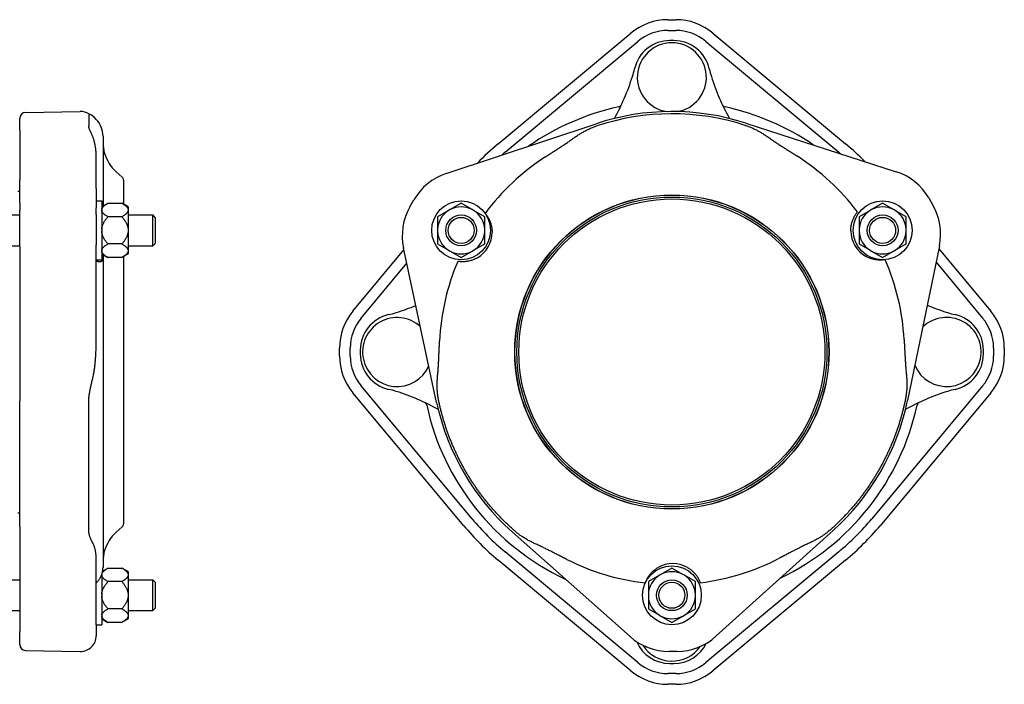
# Model space of a CAD drawing. Header units: millimetres. Extents: x 188 to 4379, y -12 to 990.
# Tile 4 of 5: x 902 to 1404, y 237 to 576. Entities that reach past the tile are written whole.
import ezdxf

# ---------------------------------------------------------------- set-up
doc = ezdxf.new("R2010")
doc.units = ezdxf.units.MM
doc.layers.add('DETAIL', color=2, linetype='Continuous')

msp = doc.modelspace()

# ---------------------------------------------------------------- linework, layer by layer
at = {"layer": 'DETAIL'}
for p, q in [((1232.23, 576.02), (1236.23, 576.02)), ((1145.7, 512.69), (1213.38, 569.19)), ((1232.23, 570.52), (1236.23, 570.52)), ((1255.08, 569.19), (1322.77, 512.69)), ((1149.22, 508.47), (1216.91, 564.96)), ((1235.23, 565.39), (1233.23, 565.39)), ((1251.55, 564.96), (1319.24, 508.47)), ((904.84, 528.72), (932.75, 529.21)), ((937.08, 528.02), (937.08, 521.85)), ((901.89, 519.67), (901.89, 525.73)), ((940.83, 525.18), (939.76, 526.26)), ((1119.23, 497.63), (1195.63, 522.98)), ((1271.91, 523.28), (1348.52, 498.53)), ((901.89, 519.67), (901.89, 494.32)), ((944.35, 516.7), (944.35, 481.02)), ((940.89, 490.04), (940.89, 505.88)), ((954.18, 495.71), (951.03, 498.51)), ((901.89, 482.41), (901.89, 494.32)), ((954.85, 494.22), (954.85, 481.97)), ((900.89, 488.62), (901.89, 488.62)), ((940.89, 490.04), (940.89, 480.18)), ((901.89, 482.41), (901.89, 478.95)), ((940.89, 483.62), (943.67, 483.62)), ((943.67, 483.62), (943.67, 453.62)), ((943.67, 480.62), (946.87, 482.47)), ((946.87, 482.47), (953.97, 482.47)), ((957.17, 480.62), (953.97, 482.47)), ((1100.76, 480.68), (1102.75, 484.15)), ((1126.84, 482.47), (1121.23, 479.23)), ((1132.46, 479.23), (1126.84, 482.47)), ((1341.62, 482.47), (1336, 479.23)), ((1347.24, 479.23), (1341.62, 482.47)), ((1365.1, 485.18), (1367.11, 481.73)), ((901.89, 460.37), (901.89, 478.95)), ((940.89, 476.71), (940.89, 480.18)), ((940.89, 476.71), (940.89, 461.31)), ((957.17, 480.62), (957.17, 479.23)), ((957.17, 479.23), (957.17, 478.79)), ((957.17, 478.79), (957.17, 469.06)), ((1120.47, 478.79), (1114.85, 475.55)), ((1121.23, 479.23), (1120.47, 478.79)), ((1133.22, 478.79), (1132.46, 479.23)), ((1138.84, 475.55), (1133.22, 478.79)), ((1335.24, 478.79), (1329.62, 475.55)), ((1336, 479.23), (1335.24, 478.79)), ((1348, 478.79), (1347.24, 479.23)), ((1353.61, 475.55), (1348, 478.79)), ((890.89, 476.47), (901.89, 476.47)), ((953.97, 475.55), (946.87, 475.55)), ((957.17, 476.47), (969.67, 476.47)), ((969.67, 460.77), (969.67, 476.47)), ((970.89, 475.25), (969.67, 476.47)), ((970.89, 475.25), (970.89, 461.99)), ((1114.85, 475.55), (1114.85, 469.06)), ((1138.84, 469.06), (1138.84, 475.55)), ((1329.62, 475.55), (1329.62, 469.06)), ((1353.61, 469.06), (1353.61, 475.55)), ((957.17, 469.06), (957.17, 468.18)), ((957.17, 468.18), (957.17, 458.45)), ((1114.85, 469.06), (1114.85, 468.18)), ((1114.85, 468.18), (1114.85, 461.7)), ((1138.84, 468.18), (1138.84, 469.06)), ((1138.84, 461.7), (1138.84, 468.18)), ((1329.62, 469.06), (1329.62, 468.18)), ((1329.62, 468.18), (1329.62, 461.7)), ((1353.61, 468.18), (1353.61, 469.06)), ((1353.61, 461.7), (1353.61, 468.18)), ((953.97, 461.7), (946.87, 461.7)), ((970.89, 461.99), (969.67, 460.77)), ((1114.85, 461.7), (1120.47, 458.45)), ((1133.22, 458.45), (1138.84, 461.7)), ((1329.62, 461.7), (1335.24, 458.45)), ((1348, 458.45), (1353.61, 461.7)), ((890.89, 460.77), (901.89, 460.77)), ((901.89, 460.37), (901.89, 381.66)), ((940.89, 412.13), (940.89, 461.31)), ((943.67, 456.62), (946.87, 454.77)), ((957.17, 456.62), (953.97, 454.77)), ((957.17, 460.77), (969.67, 460.77)), ((957.17, 458.45), (957.17, 458.01)), ((957.17, 458.01), (957.17, 456.62)), ((1071.67, 427.47), (1097.7, 458.66)), ((1114.36, 380.93), (1097.49, 459.64)), ((1120.47, 458.45), (1121.23, 458.01)), ((1121.23, 458.01), (1126.84, 454.77)), ((1126.84, 454.77), (1132.46, 458.01)), ((1132.46, 458.01), (1133.22, 458.45)), ((1335.24, 458.45), (1336, 458.01)), ((1336, 458.01), (1341.62, 454.77)), ((1341.62, 454.77), (1347.24, 458.01)), ((1347.24, 458.01), (1348, 458.45)), ((1370.55, 460.72), (1354.3, 381.87)), ((1370.25, 459.27), (1396.8, 427.47)), ((940.89, 453.62), (943.67, 453.62)), ((944.35, 456.23), (944.35, 454.7)), ((944.35, 454.7), (944.35, 296.77)), ((953.97, 454.77), (946.87, 454.77)), ((954.85, 455.28), (954.85, 319.03)), ((1075.89, 423.94), (1099.16, 451.83)), ((1368.83, 452.39), (1392.57, 423.94)), ((1064.83, 404.62), (1064.83, 408.62)), ((1070.33, 404.62), (1070.33, 408.62)), ((1075.47, 407.62), (1075.47, 405.62)), ((1393, 405.62), (1393, 407.62)), ((1398.13, 408.62), (1398.13, 404.62)), ((1403.63, 408.62), (1403.63, 404.62)), ((1132.39, 321.61), (1075.89, 389.3)), ((1392.57, 389.3), (1336.08, 321.61)), ((901.89, 317.62), (901.89, 381.66)), ((1128.16, 318.09), (1071.67, 385.77)), ((1396.8, 385.77), (1340.3, 318.09)), ((900.89, 324.62), (901.89, 324.62)), ((901.89, 317.62), (901.89, 264.13)), ((954.18, 317.53), (951.03, 314.73)), ((1212.92, 261.52), (1152.77, 315.01)), ((1316.42, 315.66), (1256.69, 261.69)), ((1216.91, 248.28), (1149.22, 304.78)), ((1319.24, 304.78), (1251.55, 248.28)), ((940.89, 267.5), (940.89, 300.92)), ((944.17, 294.91), (946.87, 296.47)), ((946.87, 296.47), (953.97, 296.47)), ((957.17, 294.62), (953.97, 296.47)), ((1213.38, 244.06), (1145.7, 300.55)), ((1234.23, 296.47), (1228.61, 293.23)), ((1239.85, 293.23), (1234.23, 296.47)), ((1322.77, 300.55), (1255.08, 244.06)), ((943.67, 293.13), (943.67, 267.62)), ((957.17, 294.62), (957.17, 293.23)), ((957.17, 293.23), (957.17, 292.79)), ((957.17, 292.79), (957.17, 283.06)), ((1227.85, 292.79), (1222.24, 289.55)), ((1228.61, 293.23), (1227.85, 292.79)), ((1240.61, 292.79), (1239.85, 293.23)), ((1246.23, 289.55), (1240.61, 292.79)), ((890.89, 290.47), (901.89, 290.47)), ((953.97, 289.55), (946.87, 289.55)), ((957.17, 290.47), (969.67, 290.47)), ((969.67, 274.77), (969.67, 290.47)), ((970.89, 289.25), (969.67, 290.47)), ((970.89, 289.25), (970.89, 275.99)), ((1222.24, 289.55), (1222.24, 283.06)), ((1246.23, 283.06), (1246.23, 289.55)), ((957.17, 283.06), (957.17, 282.18)), ((957.17, 282.18), (957.17, 272.45)), ((1222.24, 283.06), (1222.24, 282.18)), ((1222.24, 282.18), (1222.24, 275.7)), ((1246.23, 282.18), (1246.23, 283.06)), ((1246.23, 275.7), (1246.23, 282.18)), ((970.89, 275.99), (969.67, 274.77)), ((890.89, 274.77), (901.89, 274.77)), ((953.97, 275.7), (946.87, 275.7)), ((957.17, 274.77), (969.67, 274.77)), ((957.17, 272.45), (957.17, 272.01)), ((957.17, 272.01), (957.17, 270.62)), ((1222.24, 275.7), (1227.85, 272.45)), ((1227.85, 272.45), (1228.61, 272.01)), ((1228.61, 272.01), (1234.23, 268.77)), ((1234.23, 268.77), (1239.85, 272.01)), ((1239.85, 272.01), (1240.61, 272.45)), ((1240.61, 272.45), (1246.23, 275.7)), ((940.89, 267.62), (943.67, 267.62)), ((940.89, 267.5), (940.89, 261.99)), ((943.67, 270.62), (946.87, 268.77)), ((953.97, 268.77), (946.87, 268.77)), ((957.17, 270.62), (953.97, 268.77)), ((901.89, 257.48), (901.89, 264.13)), ((904.84, 254.48), (932.75, 253.99)), ((1236.83, 254.01), (1232.83, 253.99)), ((1233.23, 247.86), (1235.23, 247.86)), ((1236.23, 242.72), (1232.23, 242.72)), ((1236.23, 237.22), (1232.23, 237.22))]:
    msp.add_line(p, q, dxfattribs=at)
at = {"layer": 'DETAIL', "flags": 128}
for points in [[(939.76, 514.56), (939.65, 514.9), (939.54, 515.22), (939.43, 515.54), (939.32, 515.85), (939.21, 516.15), (939.09, 516.44), (938.98, 516.72), (938.86, 517), (938.74, 517.27), (938.63, 517.54), (938.52, 517.79), (938.4, 518.04), (938.29, 518.29), (938.18, 518.53), (938.08, 518.76), (937.97, 518.99), (937.87, 519.22), (937.77, 519.44), (937.68, 519.65), (937.59, 519.86), (937.51, 520.07), (937.43, 520.27), (937.36, 520.47), (937.3, 520.66), (937.24, 520.84), (937.2, 521.02), (937.16, 521.2), (937.13, 521.37), (937.1, 521.53), (937.09, 521.69), (937.08, 521.85)], [(1182.64, 514.56), (1183.1, 514.9), (1183.55, 515.22), (1184, 515.54), (1184.43, 515.85), (1184.86, 516.15), (1185.29, 516.44), (1185.71, 516.72), (1186.13, 517), (1186.54, 517.27), (1186.95, 517.54), (1187.36, 517.79), (1187.77, 518.04), (1188.18, 518.29), (1188.59, 518.53), (1189, 518.76), (1189.41, 518.99), (1189.83, 519.22), (1190.25, 519.44), (1190.67, 519.65), (1191.1, 519.86), (1191.53, 520.07), (1191.96, 520.27), (1192.4, 520.47), (1192.84, 520.66), (1193.28, 520.84), (1193.73, 521.02), (1194.18, 521.2), (1194.63, 521.37), (1195.09, 521.53), (1195.55, 521.69), (1196.01, 521.85)], [(1271.55, 522.15), (1272, 522), (1272.44, 521.85), (1272.89, 521.69), (1273.34, 521.52), (1273.78, 521.36), (1274.21, 521.19), (1274.65, 521.01), (1275.08, 520.83), (1275.51, 520.64), (1275.93, 520.45), (1276.35, 520.25), (1276.78, 520.05), (1277.2, 519.85), (1277.61, 519.63), (1278.03, 519.42), (1278.45, 519.19), (1278.86, 518.96), (1279.28, 518.72), (1279.7, 518.48), (1280.13, 518.22), (1280.56, 517.96), (1280.99, 517.68), (1281.43, 517.4), (1281.87, 517.11), (1282.31, 516.82), (1282.75, 516.52), (1283.19, 516.22), (1283.63, 515.92), (1284.07, 515.61), (1284.52, 515.29), (1284.98, 514.97)], [(940.83, 507.93), (940.82, 508.2), (940.8, 508.48), (940.78, 508.75), (940.75, 509.02), (940.73, 509.29), (940.7, 509.55), (940.68, 509.82), (940.65, 510.08), (940.61, 510.35), (940.58, 510.61), (940.54, 510.87), (940.51, 511.14), (940.46, 511.41), (940.42, 511.68), (940.37, 511.96), (940.32, 512.25), (940.26, 512.53), (940.2, 512.82), (940.14, 513.11), (940.07, 513.4), (940, 513.69), (939.92, 513.98), (939.84, 514.27), (939.76, 514.56)], [(1172.64, 507.93), (1173.06, 508.2), (1173.48, 508.48), (1173.9, 508.75), (1174.31, 509.02), (1174.72, 509.29), (1175.13, 509.55), (1175.54, 509.82), (1175.95, 510.08), (1176.35, 510.35), (1176.75, 510.61), (1177.15, 510.87), (1177.56, 511.14), (1177.98, 511.41), (1178.4, 511.68), (1178.82, 511.96), (1179.25, 512.25), (1179.68, 512.53), (1180.11, 512.82), (1180.54, 513.11), (1180.97, 513.4), (1181.39, 513.69), (1181.81, 513.98), (1182.23, 514.27), (1182.64, 514.56)], [(1284.98, 514.97), (1285.38, 514.68), (1285.8, 514.39), (1286.22, 514.1), (1286.65, 513.81), (1287.08, 513.53), (1287.51, 513.24), (1287.95, 512.96), (1288.38, 512.68), (1288.81, 512.4), (1289.24, 512.12), (1289.66, 511.85), (1290.08, 511.58), (1290.49, 511.32), (1290.89, 511.06), (1291.29, 510.8), (1291.7, 510.54), (1292.1, 510.28), (1292.51, 510.02), (1292.93, 509.75), (1293.34, 509.49), (1293.76, 509.22), (1294.18, 508.95), (1294.6, 508.68), (1295.02, 508.41)], [(940.89, 505.88), (940.89, 505.96), (940.89, 506.05), (940.89, 506.13), (940.89, 506.22), (940.89, 506.3), (940.89, 506.39), (940.88, 506.48), (940.88, 506.56), (940.88, 506.65), (940.88, 506.73), (940.88, 506.82), (940.88, 506.9), (940.87, 506.99), (940.87, 507.08), (940.87, 507.16), (940.86, 507.25), (940.86, 507.33), (940.86, 507.42), (940.85, 507.5), (940.85, 507.59), (940.85, 507.67), (940.84, 507.76), (940.84, 507.84), (940.83, 507.93)], [(1169.49, 505.88), (1169.62, 505.96), (1169.75, 506.05), (1169.88, 506.13), (1170.01, 506.22), (1170.14, 506.3), (1170.27, 506.39), (1170.41, 506.48), (1170.54, 506.56), (1170.67, 506.65), (1170.8, 506.73), (1170.93, 506.82), (1171.06, 506.9), (1171.19, 506.99), (1171.33, 507.08), (1171.46, 507.16), (1171.59, 507.25), (1171.72, 507.33), (1171.85, 507.42), (1171.98, 507.5), (1172.11, 507.59), (1172.25, 507.67), (1172.38, 507.76), (1172.51, 507.84), (1172.64, 507.93)], [(1295.02, 508.41), (1295.16, 508.33), (1295.29, 508.24), (1295.42, 508.16), (1295.55, 508.07), (1295.68, 507.99), (1295.82, 507.91), (1295.95, 507.82), (1296.08, 507.74), (1296.21, 507.65), (1296.34, 507.57), (1296.48, 507.48), (1296.61, 507.4), (1296.74, 507.31), (1296.87, 507.23), (1297, 507.14), (1297.14, 507.06), (1297.27, 506.98), (1297.4, 506.89), (1297.53, 506.81), (1297.66, 506.72), (1297.8, 506.64), (1297.93, 506.55), (1298.06, 506.47), (1298.19, 506.38)], [(943.67, 479.23), (943.69, 479.36), (943.72, 479.49), (943.76, 479.62), (943.81, 479.75), (943.87, 479.88), (943.94, 480.01), (944.02, 480.13), (944.11, 480.27), (944.2, 480.4), (944.31, 480.53), (944.43, 480.66), (944.55, 480.79), (944.69, 480.92), (944.84, 481.06), (944.99, 481.19), (945.16, 481.33), (945.33, 481.47), (945.52, 481.61), (945.72, 481.75), (945.93, 481.89), (946.15, 482.03), (946.38, 482.18), (946.62, 482.32), (946.87, 482.47)], [(953.97, 482.47), (954.22, 482.32), (954.46, 482.18), (954.69, 482.03), (954.91, 481.89), (955.12, 481.75), (955.32, 481.61), (955.51, 481.47), (955.68, 481.33), (955.85, 481.19), (956, 481.06), (956.15, 480.92), (956.29, 480.79), (956.41, 480.66), (956.53, 480.53), (956.64, 480.4), (956.73, 480.27), (956.82, 480.13), (956.9, 480.01), (956.97, 479.88), (957.03, 479.75), (957.08, 479.62), (957.12, 479.49), (957.15, 479.36), (957.17, 479.23)], [(946.87, 475.55), (946.62, 475.7), (946.38, 475.84), (946.15, 475.99), (945.93, 476.13), (945.72, 476.27), (945.52, 476.41), (945.33, 476.55), (945.16, 476.69), (944.99, 476.82), (944.84, 476.96), (944.69, 477.09), (944.55, 477.23), (944.43, 477.36), (944.31, 477.49), (944.2, 477.62), (944.11, 477.75), (944.02, 477.88), (943.94, 478.01), (943.87, 478.14), (943.81, 478.27), (943.76, 478.4), (943.72, 478.53), (943.69, 478.66), (943.67, 478.79)], [(957.17, 478.79), (957.15, 478.66), (957.12, 478.53), (957.08, 478.4), (957.03, 478.27), (956.97, 478.14), (956.9, 478.01), (956.82, 477.88), (956.73, 477.75), (956.64, 477.62), (956.53, 477.49), (956.41, 477.36), (956.29, 477.23), (956.15, 477.09), (956, 476.96), (955.85, 476.82), (955.68, 476.69), (955.51, 476.55), (955.32, 476.41), (955.12, 476.27), (954.91, 476.13), (954.69, 475.99), (954.46, 475.84), (954.22, 475.7), (953.97, 475.55)], [(1139.16, 477.18), (1139.38, 476.91), (1139.6, 476.62), (1139.82, 476.32), (1140.04, 476.01), (1140.25, 475.68), (1140.47, 475.34), (1140.67, 474.98), (1140.87, 474.61), (1141.07, 474.23), (1141.25, 473.84), (1141.43, 473.44), (1141.6, 473.02), (1141.75, 472.6), (1141.89, 472.17), (1142.02, 471.74), (1142.14, 471.3), (1142.25, 470.85), (1142.34, 470.4), (1142.42, 469.95), (1142.48, 469.49), (1142.53, 469.02), (1142.57, 468.55), (1142.59, 468.09), (1142.6, 467.62)], [(1325.38, 468.34), (1325.39, 468.81), (1325.4, 469.29), (1325.44, 469.76), (1325.49, 470.23), (1325.55, 470.7), (1325.63, 471.17), (1325.72, 471.63), (1325.83, 472.09), (1325.94, 472.54), (1326.08, 472.98), (1326.22, 473.41), (1326.38, 473.84), (1326.54, 474.25), (1326.72, 474.66), (1326.91, 475.06), (1327.1, 475.44), (1327.31, 475.82), (1327.51, 476.17), (1327.73, 476.52), (1327.94, 476.85), (1328.16, 477.16), (1328.38, 477.46), (1328.6, 477.75), (1328.81, 478.02)], [(943.67, 469.06), (943.69, 469.32), (943.72, 469.58), (943.76, 469.84), (943.81, 470.1), (943.87, 470.35), (943.94, 470.61), (944.02, 470.87), (944.11, 471.13), (944.2, 471.39), (944.31, 471.66), (944.43, 471.92), (944.55, 472.19), (944.69, 472.45), (944.84, 472.72), (944.99, 472.99), (945.16, 473.26), (945.33, 473.54), (945.52, 473.82), (945.72, 474.1), (945.93, 474.38), (946.15, 474.67), (946.38, 474.96), (946.62, 475.25), (946.87, 475.55)], [(953.97, 475.55), (954.22, 475.25), (954.46, 474.96), (954.69, 474.67), (954.91, 474.38), (955.12, 474.1), (955.32, 473.82), (955.51, 473.54), (955.68, 473.26), (955.85, 472.99), (956, 472.72), (956.15, 472.45), (956.29, 472.19), (956.41, 471.92), (956.53, 471.66), (956.64, 471.39), (956.73, 471.13), (956.82, 470.87), (956.9, 470.61), (956.97, 470.35), (957.03, 470.1), (957.08, 469.84), (957.12, 469.58), (957.15, 469.32), (957.17, 469.06)], [(946.87, 461.7), (946.62, 461.99), (946.38, 462.29), (946.15, 462.58), (945.93, 462.86), (945.72, 463.15), (945.52, 463.43), (945.33, 463.7), (945.16, 463.98), (944.99, 464.25), (944.84, 464.52), (944.69, 464.79), (944.55, 465.06), (944.43, 465.32), (944.31, 465.59), (944.2, 465.85), (944.11, 466.11), (944.02, 466.37), (943.94, 466.63), (943.87, 466.89), (943.81, 467.15), (943.76, 467.41), (943.72, 467.67), (943.69, 467.92), (943.67, 468.18)], [(957.17, 468.18), (957.15, 467.92), (957.12, 467.67), (957.08, 467.41), (957.03, 467.15), (956.97, 466.89), (956.9, 466.63), (956.82, 466.37), (956.73, 466.11), (956.64, 465.85), (956.53, 465.59), (956.41, 465.32), (956.29, 465.06), (956.15, 464.79), (956, 464.52), (955.85, 464.25), (955.68, 463.98), (955.51, 463.7), (955.32, 463.43), (955.12, 463.15), (954.91, 462.86), (954.69, 462.58), (954.46, 462.29), (954.22, 461.99), (953.97, 461.7)], [(943.67, 458.45), (943.69, 458.58), (943.72, 458.71), (943.76, 458.84), (943.81, 458.97), (943.87, 459.1), (943.94, 459.23), (944.02, 459.36), (944.11, 459.49), (944.2, 459.62), (944.31, 459.75), (944.43, 459.88), (944.55, 460.02), (944.69, 460.15), (944.84, 460.28), (944.99, 460.42), (945.16, 460.56), (945.33, 460.69), (945.52, 460.83), (945.72, 460.97), (945.93, 461.11), (946.15, 461.26), (946.38, 461.4), (946.62, 461.55), (946.87, 461.7)], [(953.97, 461.7), (954.22, 461.55), (954.46, 461.4), (954.69, 461.26), (954.91, 461.11), (955.12, 460.97), (955.32, 460.83), (955.51, 460.69), (955.68, 460.56), (955.85, 460.42), (956, 460.28), (956.15, 460.15), (956.29, 460.02), (956.41, 459.88), (956.53, 459.75), (956.64, 459.62), (956.73, 459.49), (956.82, 459.36), (956.9, 459.23), (956.97, 459.1), (957.03, 458.97), (957.08, 458.84), (957.12, 458.71), (957.15, 458.58), (957.17, 458.45)], [(946.87, 454.77), (946.62, 454.92), (946.38, 455.07), (946.15, 455.21), (945.93, 455.36), (945.72, 455.5), (945.52, 455.64), (945.33, 455.78), (945.16, 455.91), (944.99, 456.05), (944.84, 456.18), (944.69, 456.32), (944.55, 456.45), (944.43, 456.58), (944.31, 456.72), (944.2, 456.85), (944.11, 456.98), (944.02, 457.11), (943.94, 457.24), (943.87, 457.37), (943.81, 457.5), (943.76, 457.63), (943.72, 457.76), (943.69, 457.89), (943.67, 458.01)], [(957.17, 458.01), (957.15, 457.89), (957.12, 457.76), (957.08, 457.63), (957.03, 457.5), (956.97, 457.37), (956.9, 457.24), (956.82, 457.11), (956.73, 456.98), (956.64, 456.85), (956.53, 456.72), (956.41, 456.58), (956.29, 456.45), (956.15, 456.32), (956, 456.18), (955.85, 456.05), (955.68, 455.91), (955.51, 455.78), (955.32, 455.64), (955.12, 455.5), (954.91, 455.36), (954.69, 455.21), (954.46, 455.07), (954.22, 454.92), (953.97, 454.77)], [(944.35, 454.7), (944.34, 454.46), (944.33, 454.24), (944.32, 454.03), (944.29, 453.83), (944.25, 453.65), (944.21, 453.49), (944.15, 453.34), (944.08, 453.2), (944, 453.08), (943.9, 452.98), (943.79, 452.89), (943.66, 452.81), (943.52, 452.75), (943.37, 452.7), (943.19, 452.66), (943, 452.64), (942.79, 452.63), (942.57, 452.63), (942.33, 452.64), (942.07, 452.66), (941.8, 452.69), (941.51, 452.73), (941.21, 452.78), (940.89, 452.83)], [(1135.21, 454.7), (1134.79, 454.46), (1134.36, 454.24), (1133.93, 454.03), (1133.49, 453.83), (1133.05, 453.65), (1132.61, 453.49), (1132.16, 453.34), (1131.72, 453.2), (1131.27, 453.08), (1130.82, 452.98), (1130.38, 452.89), (1129.93, 452.81), (1129.49, 452.75), (1129.05, 452.7), (1128.61, 452.66), (1128.18, 452.64), (1127.76, 452.63), (1127.35, 452.63), (1126.95, 452.64), (1126.56, 452.66), (1126.18, 452.69), (1125.81, 452.73), (1125.45, 452.78), (1125.11, 452.83)], [(1342.86, 453.67), (1342.52, 453.62), (1342.17, 453.57), (1341.8, 453.53), (1341.42, 453.5), (1341.04, 453.48), (1340.64, 453.47), (1340.23, 453.47), (1339.81, 453.48), (1339.38, 453.5), (1338.96, 453.53), (1338.52, 453.58), (1338.09, 453.64), (1337.65, 453.72), (1337.21, 453.81), (1336.77, 453.91), (1336.32, 454.03), (1335.88, 454.16), (1335.44, 454.3), (1335, 454.46), (1334.57, 454.64), (1334.14, 454.83), (1333.71, 455.03), (1333.29, 455.25), (1332.87, 455.48)], [(940.83, 408.37), (940.84, 408.53), (940.84, 408.68), (940.85, 408.84), (940.85, 409), (940.85, 409.15), (940.86, 409.31), (940.86, 409.47), (940.86, 409.62), (940.87, 409.78), (940.87, 409.94), (940.87, 410.09), (940.88, 410.25), (940.88, 410.41), (940.88, 410.56), (940.88, 410.72), (940.88, 410.88), (940.88, 411.03), (940.89, 411.19), (940.89, 411.35), (940.89, 411.5), (940.89, 411.66), (940.89, 411.82), (940.89, 411.97), (940.89, 412.13)], [(1115.68, 408.37), (1115.69, 408.53), (1115.7, 408.68), (1115.7, 408.84), (1115.71, 409), (1115.72, 409.15), (1115.73, 409.31), (1115.73, 409.47), (1115.74, 409.62), (1115.75, 409.78), (1115.75, 409.94), (1115.76, 410.09), (1115.77, 410.25), (1115.78, 410.41), (1115.78, 410.56), (1115.79, 410.72), (1115.8, 410.88), (1115.8, 411.03), (1115.81, 411.19), (1115.82, 411.35), (1115.83, 411.5), (1115.83, 411.66), (1115.84, 411.82), (1115.85, 411.97), (1115.86, 412.13)], [(1352.56, 413.07), (1352.57, 412.91), (1352.58, 412.75), (1352.59, 412.6), (1352.59, 412.44), (1352.6, 412.28), (1352.61, 412.13), (1352.62, 411.97), (1352.63, 411.81), (1352.64, 411.66), (1352.65, 411.5), (1352.65, 411.34), (1352.66, 411.19), (1352.67, 411.03), (1352.68, 410.87), (1352.69, 410.72), (1352.7, 410.56), (1352.7, 410.4), (1352.71, 410.25), (1352.72, 410.09), (1352.73, 409.93), (1352.74, 409.78), (1352.75, 409.62), (1352.76, 409.46), (1352.76, 409.31)], [(939.76, 396.39), (939.84, 396.85), (939.91, 397.32), (939.98, 397.79), (940.05, 398.26), (940.11, 398.74), (940.17, 399.22), (940.23, 399.7), (940.29, 400.19), (940.34, 400.67), (940.39, 401.16), (940.43, 401.66), (940.48, 402.16), (940.52, 402.66), (940.56, 403.17), (940.6, 403.67), (940.63, 404.19), (940.66, 404.7), (940.69, 405.22), (940.72, 405.74), (940.75, 406.26), (940.77, 406.78), (940.8, 407.31), (940.81, 407.84), (940.83, 408.37)], [(1115.03, 396.39), (1115.07, 396.85), (1115.11, 397.32), (1115.15, 397.79), (1115.18, 398.26), (1115.21, 398.74), (1115.24, 399.22), (1115.27, 399.7), (1115.3, 400.19), (1115.32, 400.67), (1115.35, 401.16), (1115.37, 401.66), (1115.4, 402.16), (1115.42, 402.66), (1115.45, 403.17), (1115.47, 403.67), (1115.49, 404.19), (1115.52, 404.7), (1115.54, 405.22), (1115.56, 405.74), (1115.59, 406.26), (1115.61, 406.78), (1115.63, 407.31), (1115.66, 407.84), (1115.68, 408.37)], [(1352.76, 409.31), (1352.79, 408.81), (1352.82, 408.31), (1352.84, 407.81), (1352.87, 407.32), (1352.9, 406.82), (1352.92, 406.34), (1352.95, 405.85), (1352.97, 405.37), (1353, 404.88), (1353.03, 404.41), (1353.05, 403.93), (1353.08, 403.44), (1353.11, 402.95), (1353.13, 402.45), (1353.16, 401.94), (1353.2, 401.43), (1353.23, 400.91), (1353.26, 400.39), (1353.3, 399.88), (1353.33, 399.36), (1353.37, 398.85), (1353.41, 398.34), (1353.46, 397.83), (1353.51, 397.34)], [(937.09, 381.18), (937.09, 381.63), (937.1, 382.09), (937.13, 382.54), (937.15, 383), (937.19, 383.46), (937.23, 383.92), (937.29, 384.37), (937.35, 384.83), (937.41, 385.29), (937.48, 385.75), (937.56, 386.21), (937.65, 386.68), (937.74, 387.14), (937.83, 387.61), (937.93, 388.09), (938.03, 388.57), (938.14, 389.06), (938.25, 389.55), (938.37, 390.05), (938.49, 390.56), (938.61, 391.08), (938.73, 391.6), (938.86, 392.12), (938.98, 392.64), (939.09, 393.16), (939.21, 393.68), (939.32, 394.21), (939.44, 394.74), (939.55, 395.28), (939.65, 395.83), (939.76, 396.39)], [(1115.53, 381.18), (1115.43, 381.63), (1115.34, 382.09), (1115.26, 382.54), (1115.18, 383), (1115.1, 383.46), (1115.03, 383.92), (1114.97, 384.37), (1114.91, 384.83), (1114.86, 385.29), (1114.81, 385.75), (1114.77, 386.21), (1114.73, 386.68), (1114.7, 387.14), (1114.67, 387.61), (1114.65, 388.09), (1114.64, 388.57), (1114.63, 389.06), (1114.63, 389.55), (1114.63, 390.05), (1114.64, 390.56), (1114.65, 391.08), (1114.67, 391.6), (1114.69, 392.12), (1114.72, 392.64), (1114.76, 393.16), (1114.79, 393.68), (1114.84, 394.21), (1114.88, 394.74), (1114.93, 395.28), (1114.98, 395.83), (1115.03, 396.39)], [(1353.51, 397.34), (1353.57, 396.76), (1353.62, 396.2), (1353.68, 395.66), (1353.72, 395.12), (1353.77, 394.6), (1353.81, 394.09), (1353.85, 393.59), (1353.88, 393.1), (1353.91, 392.62), (1353.93, 392.14), (1353.95, 391.67), (1353.96, 391.2), (1353.97, 390.74), (1353.97, 390.27), (1353.97, 389.81), (1353.96, 389.35), (1353.95, 388.88), (1353.93, 388.41), (1353.91, 387.94), (1353.88, 387.47), (1353.84, 386.98), (1353.8, 386.5), (1353.75, 386.01), (1353.69, 385.52), (1353.63, 385.04), (1353.56, 384.55), (1353.49, 384.06), (1353.41, 383.58), (1353.32, 383.09), (1353.23, 382.6), (1353.13, 382.11)], [(1353.13, 382.11), (1353.03, 381.62), (1352.93, 381.13), (1352.82, 380.64), (1352.71, 380.15), (1352.6, 379.66), (1352.49, 379.17), (1352.37, 378.68), (1352.26, 378.19), (1352.14, 377.7), (1352.02, 377.21), (1351.9, 376.73), (1351.77, 376.24), (1351.64, 375.75), (1351.52, 375.27), (1351.39, 374.78), (1351.25, 374.3), (1351.12, 373.82), (1350.98, 373.33), (1350.84, 372.85), (1350.7, 372.37), (1350.56, 371.89), (1350.42, 371.41), (1350.27, 370.93), (1350.12, 370.45), (1349.97, 369.97), (1349.82, 369.49), (1349.66, 369.01), (1349.51, 368.54), (1349.35, 368.06), (1349.19, 367.59), (1349.03, 367.11), (1348.86, 366.64), (1348.7, 366.16), (1348.53, 365.69), (1348.36, 365.22), (1348.19, 364.75), (1348.01, 364.28), (1347.84, 363.81), (1347.66, 363.34), (1347.48, 362.87), (1347.3, 362.4), (1347.11, 361.94), (1346.93, 361.47), (1346.74, 361.01), (1346.55, 360.54), (1346.36, 360.08), (1346.16, 359.61), (1345.97, 359.15), (1345.77, 358.69), (1345.57, 358.23), (1345.37, 357.77), (1345.17, 357.31), (1344.96, 356.85), (1344.76, 356.4), (1344.55, 355.94), (1344.34, 355.48), (1344.13, 355.03), (1343.91, 354.58), (1343.7, 354.12), (1343.48, 353.67), (1343.26, 353.22), (1343.04, 352.77), (1342.81, 352.32), (1342.59, 351.87), (1342.36, 351.42), (1342.13, 350.97), (1341.9, 350.53), (1341.67, 350.08), (1341.43, 349.64), (1341.19, 349.19), (1340.95, 348.75), (1340.71, 348.31), (1340.47, 347.87), (1340.23, 347.43), (1339.98, 346.99), (1339.73, 346.55), (1339.48, 346.12), (1339.23, 345.68), (1338.98, 345.25), (1338.72, 344.81), (1338.47, 344.38), (1338.21, 343.95), (1337.95, 343.52), (1337.68, 343.09), (1337.42, 342.66), (1337.15, 342.24), (1336.89, 341.81), (1336.62, 341.39), (1336.35, 340.96), (1336.07, 340.54), (1335.8, 340.12), (1335.52, 339.7), (1335.25, 339.28), (1334.97, 338.86), (1334.69, 338.45), (1334.4, 338.03), (1334.12, 337.62), (1333.83, 337.21), (1333.54, 336.8), (1333.26, 336.39), (1332.96, 335.98), (1332.67, 335.57), (1332.38, 335.16), (1332.08, 334.76), (1331.78, 334.36), (1331.48, 333.95), (1331.18, 333.55), (1330.88, 333.15), (1330.57, 332.75), (1330.27, 332.36), (1329.96, 331.96), (1329.65, 331.56), (1329.34, 331.17), (1329.03, 330.78), (1328.71, 330.39), (1328.4, 330), (1328.08, 329.61), (1327.76, 329.22), (1327.44, 328.84), (1327.12, 328.45), (1326.8, 328.07), (1326.47, 327.69), (1326.14, 327.31), (1325.81, 326.93), (1325.48, 326.55), (1325.15, 326.17), (1324.82, 325.8), (1324.48, 325.43), (1324.15, 325.05), (1323.81, 324.68), (1323.47, 324.31), (1323.13, 323.94), (1322.79, 323.58), (1322.44, 323.21), (1322.1, 322.85), (1321.75, 322.49), (1321.4, 322.12), (1321.05, 321.77), (1320.7, 321.41), (1320.35, 321.05), (1319.99, 320.69), (1319.64, 320.34), (1319.28, 319.99), (1318.92, 319.64), (1318.56, 319.29), (1318.2, 318.94), (1317.83, 318.59), (1317.47, 318.25), (1317.1, 317.9), (1316.73, 317.56), (1316.36, 317.22), (1315.99, 316.88), (1315.62, 316.54)], [(937.09, 315.9), (937.09, 316.24), (937.09, 316.57), (937.09, 316.91), (937.09, 317.25), (937.09, 317.59), (937.09, 317.94), (937.09, 318.28), (937.09, 318.63), (937.09, 318.97), (937.09, 319.32), (937.09, 319.67), (937.09, 320.02), (937.09, 320.37), (937.09, 320.73), (937.09, 321.08), (937.09, 321.44), (937.09, 321.8), (937.09, 322.16), (937.09, 322.52), (937.09, 322.88), (937.09, 323.25), (937.09, 323.61), (937.09, 323.98), (937.09, 324.35), (937.09, 324.72), (937.09, 325.09), (937.09, 325.46), (937.09, 325.83), (937.09, 326.21), (937.09, 326.59), (937.09, 326.96), (937.09, 327.34), (937.09, 327.72), (937.09, 328.11), (937.09, 328.49), (937.09, 328.87), (937.09, 329.26), (937.09, 329.65), (937.09, 330.04), (937.09, 330.43), (937.09, 330.82), (937.09, 331.21), (937.09, 331.6), (937.09, 332), (937.08, 332.39), (937.08, 332.79), (937.08, 333.19), (937.08, 333.59), (937.08, 333.99), (937.08, 334.39), (937.08, 334.8), (937.08, 335.2), (937.08, 335.61), (937.08, 336.02), (937.08, 336.43), (937.08, 336.84), (937.08, 337.25), (937.08, 337.66), (937.08, 338.07), (937.08, 338.49), (937.08, 338.9), (937.08, 339.32), (937.08, 339.74), (937.08, 340.16), (937.08, 340.58), (937.08, 341), (937.08, 341.43), (937.08, 341.85), (937.08, 342.28), (937.08, 342.7), (937.08, 343.13), (937.08, 343.56), (937.08, 343.99), (937.08, 344.42), (937.08, 344.85), (937.08, 345.29), (937.08, 345.72), (937.08, 346.16), (937.08, 346.6), (937.08, 347.03), (937.08, 347.47), (937.08, 347.91), (937.08, 348.35), (937.08, 348.8), (937.08, 349.24), (937.08, 349.68), (937.08, 350.13), (937.08, 350.57), (937.08, 351.02), (937.08, 351.47), (937.08, 351.91), (937.08, 352.36), (937.08, 352.81), (937.08, 353.26), (937.08, 353.71), (937.08, 354.17), (937.08, 354.62), (937.08, 355.07), (937.08, 355.53), (937.08, 355.99), (937.08, 356.44), (937.08, 356.9), (937.08, 357.36), (937.08, 357.82), (937.08, 358.28), (937.08, 358.74), (937.08, 359.2), (937.08, 359.66), (937.09, 360.12), (937.09, 360.59), (937.09, 361.05), (937.09, 361.52), (937.09, 361.98), (937.09, 362.45), (937.09, 362.92), (937.09, 363.39), (937.09, 363.86), (937.09, 364.33), (937.09, 364.8), (937.09, 365.27), (937.09, 365.74), (937.09, 366.21), (937.09, 366.68), (937.09, 367.16), (937.09, 367.63), (937.09, 368.11), (937.09, 368.59), (937.09, 369.06), (937.09, 369.54), (937.09, 370.02), (937.09, 370.5), (937.09, 370.98), (937.09, 371.45), (937.09, 371.94), (937.09, 372.42), (937.09, 372.9), (937.09, 373.38), (937.09, 373.86), (937.09, 374.35), (937.09, 374.83), (937.09, 375.32), (937.09, 375.8), (937.09, 376.29), (937.09, 376.77), (937.09, 377.26), (937.09, 377.75), (937.09, 378.24), (937.09, 378.73), (937.09, 379.21), (937.09, 379.7), (937.09, 380.19), (937.09, 380.69), (937.09, 381.18)], [(1153.56, 315.9), (1153.18, 316.24), (1152.81, 316.57), (1152.43, 316.91), (1152.06, 317.25), (1151.69, 317.59), (1151.33, 317.94), (1150.96, 318.28), (1150.6, 318.63), (1150.23, 318.97), (1149.87, 319.32), (1149.51, 319.67), (1149.15, 320.02), (1148.79, 320.37), (1148.44, 320.73), (1148.08, 321.08), (1147.73, 321.44), (1147.38, 321.8), (1147.03, 322.16), (1146.68, 322.52), (1146.33, 322.88), (1145.99, 323.25), (1145.64, 323.61), (1145.3, 323.98), (1144.96, 324.35), (1144.62, 324.72), (1144.28, 325.09), (1143.95, 325.46), (1143.61, 325.83), (1143.28, 326.21), (1142.95, 326.59), (1142.62, 326.96), (1142.29, 327.34), (1141.96, 327.72), (1141.64, 328.11), (1141.31, 328.49), (1140.99, 328.87), (1140.67, 329.26), (1140.35, 329.65), (1140.03, 330.04), (1139.72, 330.43), (1139.4, 330.82), (1139.09, 331.21), (1138.78, 331.6), (1138.47, 332), (1138.16, 332.39), (1137.86, 332.79), (1137.55, 333.19), (1137.25, 333.59), (1136.95, 333.99), (1136.65, 334.39), (1136.35, 334.8), (1136.06, 335.2), (1135.76, 335.61), (1135.47, 336.02), (1135.18, 336.43), (1134.89, 336.84), (1134.6, 337.25), (1134.32, 337.66), (1134.03, 338.07), (1133.75, 338.49), (1133.47, 338.9), (1133.19, 339.32), (1132.91, 339.74), (1132.64, 340.16), (1132.36, 340.58), (1132.09, 341), (1131.82, 341.43), (1131.55, 341.85), (1131.28, 342.28), (1131.02, 342.7), (1130.75, 343.13), (1130.49, 343.56), (1130.23, 343.99), (1129.97, 344.42), (1129.72, 344.85), (1129.46, 345.29), (1129.21, 345.72), (1128.96, 346.16), (1128.71, 346.6), (1128.46, 347.03), (1128.21, 347.47), (1127.97, 347.91), (1127.73, 348.35), (1127.49, 348.8), (1127.25, 349.24), (1127.01, 349.68), (1126.78, 350.13), (1126.54, 350.57), (1126.31, 351.02), (1126.08, 351.47), (1125.85, 351.91), (1125.63, 352.36), (1125.41, 352.81), (1125.18, 353.26), (1124.96, 353.71), (1124.75, 354.17), (1124.53, 354.62), (1124.32, 355.07), (1124.1, 355.53), (1123.89, 355.99), (1123.68, 356.44), (1123.48, 356.9), (1123.27, 357.36), (1123.07, 357.82), (1122.87, 358.28), (1122.67, 358.74), (1122.47, 359.2), (1122.28, 359.66), (1122.09, 360.12), (1121.9, 360.59), (1121.71, 361.05), (1121.52, 361.52), (1121.33, 361.98), (1121.15, 362.45), (1120.97, 362.92), (1120.79, 363.39), (1120.61, 363.86), (1120.44, 364.33), (1120.26, 364.8), (1120.09, 365.27), (1119.92, 365.74), (1119.75, 366.21), (1119.59, 366.68), (1119.42, 367.16), (1119.26, 367.63), (1119.1, 368.11), (1118.94, 368.59), (1118.79, 369.06), (1118.63, 369.54), (1118.48, 370.02), (1118.33, 370.5), (1118.18, 370.98), (1118.03, 371.45), (1117.89, 371.94), (1117.75, 372.42), (1117.61, 372.9), (1117.47, 373.38), (1117.33, 373.86), (1117.2, 374.35), (1117.07, 374.83), (1116.94, 375.32), (1116.81, 375.8), (1116.68, 376.29), (1116.56, 376.77), (1116.43, 377.26), (1116.31, 377.75), (1116.19, 378.24), (1116.08, 378.73), (1115.96, 379.21), (1115.85, 379.7), (1115.74, 380.19), (1115.63, 380.69), (1115.53, 381.18)], [(1315.62, 316.54), (1315.25, 316.21), (1314.88, 315.88), (1314.5, 315.56), (1314.12, 315.25), (1313.73, 314.94), (1313.35, 314.63), (1312.96, 314.33), (1312.57, 314.04), (1312.17, 313.75), (1311.77, 313.46), (1311.37, 313.18), (1310.97, 312.91), (1310.56, 312.65), (1310.16, 312.39), (1309.75, 312.13), (1309.34, 311.88), (1308.92, 311.63), (1308.5, 311.39), (1308.07, 311.15), (1307.64, 310.92), (1307.21, 310.69), (1306.78, 310.46), (1306.34, 310.24), (1305.91, 310.02), (1305.47, 309.81), (1305.02, 309.59), (1304.57, 309.38), (1304.11, 309.16), (1303.65, 308.95), (1303.17, 308.73), (1302.69, 308.51)], [(939.76, 307.97), (939.65, 308.2), (939.55, 308.42), (939.44, 308.64), (939.34, 308.85), (939.23, 309.07), (939.11, 309.29), (939, 309.5), (938.89, 309.72), (938.78, 309.94), (938.66, 310.16), (938.55, 310.38), (938.44, 310.61), (938.32, 310.84), (938.21, 311.08), (938.1, 311.32), (938, 311.57), (937.89, 311.82), (937.79, 312.08), (937.7, 312.34), (937.61, 312.61), (937.53, 312.88), (937.45, 313.15), (937.38, 313.44), (937.31, 313.72), (937.25, 314.02), (937.2, 314.32), (937.16, 314.63), (937.13, 314.94), (937.11, 315.26), (937.09, 315.58), (937.09, 315.9)], [(1166.55, 307.97), (1166.04, 308.2), (1165.55, 308.42), (1165.07, 308.64), (1164.6, 308.85), (1164.14, 309.07), (1163.68, 309.29), (1163.24, 309.5), (1162.79, 309.72), (1162.36, 309.94), (1161.93, 310.16), (1161.5, 310.38), (1161.08, 310.61), (1160.66, 310.84), (1160.24, 311.08), (1159.82, 311.32), (1159.41, 311.57), (1159, 311.82), (1158.59, 312.08), (1158.19, 312.34), (1157.79, 312.61), (1157.4, 312.88), (1157, 313.15), (1156.61, 313.44), (1156.22, 313.72), (1155.83, 314.02), (1155.44, 314.32), (1155.06, 314.63), (1154.68, 314.94), (1154.3, 315.26), (1153.93, 315.58), (1153.56, 315.9)], [(940.83, 302.63), (940.82, 302.86), (940.8, 303.08), (940.78, 303.31), (940.75, 303.53), (940.73, 303.76), (940.7, 303.98), (940.68, 304.2), (940.65, 304.42), (940.61, 304.64), (940.58, 304.85), (940.54, 305.07), (940.51, 305.29), (940.46, 305.51), (940.42, 305.74), (940.37, 305.97), (940.32, 306.2), (940.26, 306.43), (940.2, 306.66), (940.14, 306.88), (940.07, 307.11), (940, 307.33), (939.92, 307.55), (939.84, 307.76), (939.76, 307.97)], [(1177.29, 302.63), (1176.84, 302.86), (1176.4, 303.08), (1175.95, 303.31), (1175.51, 303.53), (1175.07, 303.76), (1174.64, 303.98), (1174.2, 304.2), (1173.77, 304.42), (1173.34, 304.64), (1172.91, 304.85), (1172.49, 305.07), (1172.05, 305.29), (1171.61, 305.51), (1171.16, 305.74), (1170.71, 305.97), (1170.25, 306.2), (1169.78, 306.43), (1169.32, 306.66), (1168.85, 306.88), (1168.39, 307.11), (1167.92, 307.33), (1167.46, 307.55), (1167, 307.76), (1166.55, 307.97)], [(1302.69, 308.51), (1302.24, 308.3), (1301.78, 308.08), (1301.32, 307.86), (1300.86, 307.63), (1300.39, 307.4), (1299.93, 307.17), (1299.47, 306.94), (1299.01, 306.7), (1298.55, 306.47), (1298.1, 306.24), (1297.65, 306.01), (1297.21, 305.78), (1296.78, 305.56), (1296.35, 305.34), (1295.93, 305.12), (1295.5, 304.9), (1295.07, 304.68), (1294.64, 304.45), (1294.2, 304.23), (1293.76, 304), (1293.32, 303.77), (1292.88, 303.54), (1292.44, 303.31), (1291.99, 303.08)], [(940.89, 300.92), (940.89, 301), (940.89, 301.07), (940.89, 301.14), (940.89, 301.21), (940.89, 301.28), (940.89, 301.35), (940.88, 301.42), (940.88, 301.49), (940.88, 301.56), (940.88, 301.63), (940.88, 301.71), (940.88, 301.78), (940.87, 301.85), (940.87, 301.92), (940.87, 301.99), (940.86, 302.06), (940.86, 302.13), (940.86, 302.2), (940.85, 302.27), (940.85, 302.34), (940.85, 302.42), (940.84, 302.49), (940.84, 302.56), (940.83, 302.63)], [(1180.65, 300.92), (1180.51, 301), (1180.37, 301.07), (1180.23, 301.14), (1180.09, 301.21), (1179.95, 301.28), (1179.81, 301.35), (1179.67, 301.42), (1179.53, 301.49), (1179.39, 301.56), (1179.25, 301.63), (1179.11, 301.71), (1178.97, 301.78), (1178.83, 301.85), (1178.69, 301.92), (1178.55, 301.99), (1178.41, 302.06), (1178.27, 302.13), (1178.13, 302.2), (1177.99, 302.27), (1177.85, 302.34), (1177.71, 302.42), (1177.57, 302.49), (1177.43, 302.56), (1177.29, 302.63)], [(1291.99, 303.08), (1291.85, 303.01), (1291.71, 302.94), (1291.57, 302.86), (1291.44, 302.79), (1291.3, 302.72), (1291.16, 302.65), (1291.02, 302.58), (1290.88, 302.5), (1290.74, 302.43), (1290.6, 302.36), (1290.46, 302.29), (1290.32, 302.22), (1290.18, 302.14), (1290.04, 302.07), (1289.9, 302), (1289.76, 301.93), (1289.62, 301.86), (1289.49, 301.78), (1289.35, 301.71), (1289.21, 301.64), (1289.07, 301.57), (1288.93, 301.49), (1288.79, 301.42), (1288.65, 301.35)], [(941, 289.01), (941.31, 289.33), (941.6, 289.66), (941.88, 290), (942.15, 290.34), (942.39, 290.69), (942.63, 291.04), (942.84, 291.4), (943.05, 291.76), (943.23, 292.11), (943.4, 292.47), (943.55, 292.82), (943.68, 293.16), (943.81, 293.51), (943.91, 293.85), (944.01, 294.18), (944.09, 294.5), (944.15, 294.82), (944.21, 295.13), (944.26, 295.43), (944.29, 295.72), (944.32, 296), (944.33, 296.27), (944.34, 296.52), (944.35, 296.77)], [(943.98, 294.07), (944.04, 294.16), (944.1, 294.26), (944.17, 294.35), (944.24, 294.45), (944.32, 294.54), (944.41, 294.64), (944.5, 294.74), (944.6, 294.83), (944.7, 294.93), (944.8, 295.03), (944.91, 295.13), (945.03, 295.23), (945.15, 295.33), (945.28, 295.43), (945.41, 295.53), (945.55, 295.63), (945.7, 295.73), (945.85, 295.83), (946, 295.94), (946.16, 296.04), (946.33, 296.15), (946.5, 296.26), (946.68, 296.36), (946.87, 296.47)], [(953.97, 296.47), (954.22, 296.32), (954.46, 296.18), (954.69, 296.03), (954.91, 295.89), (955.12, 295.75), (955.32, 295.61), (955.51, 295.47), (955.68, 295.33), (955.85, 295.19), (956, 295.06), (956.15, 294.92), (956.29, 294.79), (956.41, 294.66), (956.53, 294.53), (956.64, 294.4), (956.73, 294.27), (956.82, 294.13), (956.9, 294.01), (956.97, 293.88), (957.03, 293.75), (957.08, 293.62), (957.12, 293.49), (957.15, 293.36), (957.17, 293.23)], [(1220.66, 289.01), (1220.79, 289.33), (1220.92, 289.66), (1221.07, 290), (1221.23, 290.34), (1221.41, 290.69), (1221.6, 291.04), (1221.8, 291.4), (1222.02, 291.76), (1222.25, 292.11), (1222.49, 292.47), (1222.75, 292.82), (1223.02, 293.16), (1223.3, 293.51), (1223.6, 293.85), (1223.91, 294.18), (1224.24, 294.5), (1224.57, 294.82), (1224.92, 295.13), (1225.28, 295.43), (1225.64, 295.72), (1226.02, 296), (1226.41, 296.27), (1226.81, 296.52), (1227.22, 296.77)], [(1242.1, 296.83), (1242.51, 296.59), (1242.92, 296.33), (1243.31, 296.07), (1243.69, 295.79), (1244.07, 295.5), (1244.43, 295.2), (1244.79, 294.89), (1245.13, 294.57), (1245.46, 294.24), (1245.78, 293.9), (1246.08, 293.56), (1246.37, 293.22), (1246.65, 292.86), (1246.91, 292.51), (1247.16, 292.15), (1247.4, 291.78), (1247.62, 291.42), (1247.83, 291.06), (1248.02, 290.71), (1248.19, 290.36), (1248.36, 290.01), (1248.51, 289.67), (1248.65, 289.34), (1248.77, 289.01)], [(946.87, 289.55), (946.62, 289.7), (946.38, 289.84), (946.15, 289.99), (945.93, 290.13), (945.72, 290.27), (945.52, 290.41), (945.33, 290.55), (945.16, 290.69), (944.99, 290.82), (944.84, 290.96), (944.69, 291.09), (944.55, 291.23), (944.43, 291.36), (944.31, 291.49), (944.2, 291.62), (944.11, 291.75), (944.02, 291.88), (943.94, 292.01), (943.87, 292.14), (943.81, 292.27), (943.76, 292.4), (943.72, 292.53), (943.69, 292.66), (943.67, 292.79)], [(957.17, 292.79), (957.15, 292.66), (957.12, 292.53), (957.08, 292.4), (957.03, 292.27), (956.97, 292.14), (956.9, 292.01), (956.82, 291.88), (956.73, 291.75), (956.64, 291.62), (956.53, 291.49), (956.41, 291.36), (956.29, 291.23), (956.15, 291.09), (956, 290.96), (955.85, 290.82), (955.68, 290.69), (955.51, 290.55), (955.32, 290.41), (955.12, 290.27), (954.91, 290.13), (954.69, 289.99), (954.46, 289.84), (954.22, 289.7), (953.97, 289.55)], [(940.89, 288.9), (940.89, 288.91), (940.9, 288.91), (940.9, 288.92), (940.91, 288.92), (940.91, 288.93), (940.92, 288.93), (940.92, 288.93), (940.93, 288.94), (940.93, 288.94), (940.94, 288.95), (940.94, 288.95), (940.95, 288.96), (940.95, 288.96), (940.95, 288.97), (940.96, 288.97), (940.96, 288.98), (940.97, 288.98), (940.97, 288.98), (940.98, 288.99), (940.98, 288.99), (940.99, 289), (940.99, 289), (941, 289.01), (941, 289.01)], [(943.67, 283.06), (943.69, 283.32), (943.72, 283.58), (943.76, 283.84), (943.81, 284.1), (943.87, 284.35), (943.94, 284.61), (944.02, 284.87), (944.11, 285.13), (944.2, 285.39), (944.31, 285.66), (944.43, 285.92), (944.55, 286.19), (944.69, 286.45), (944.84, 286.72), (944.99, 286.99), (945.16, 287.26), (945.33, 287.54), (945.52, 287.82), (945.72, 288.1), (945.93, 288.38), (946.15, 288.67), (946.38, 288.96), (946.62, 289.25), (946.87, 289.55)], [(953.97, 289.55), (954.22, 289.25), (954.46, 288.96), (954.69, 288.67), (954.91, 288.38), (955.12, 288.1), (955.32, 287.82), (955.51, 287.54), (955.68, 287.26), (955.85, 286.99), (956, 286.72), (956.15, 286.45), (956.29, 286.19), (956.41, 285.92), (956.53, 285.66), (956.64, 285.39), (956.73, 285.13), (956.82, 284.87), (956.9, 284.61), (956.97, 284.35), (957.03, 284.1), (957.08, 283.84), (957.12, 283.58), (957.15, 283.32), (957.17, 283.06)], [(946.87, 275.7), (946.62, 275.99), (946.38, 276.29), (946.15, 276.58), (945.93, 276.86), (945.72, 277.15), (945.52, 277.43), (945.33, 277.7), (945.16, 277.98), (944.99, 278.25), (944.84, 278.52), (944.69, 278.79), (944.55, 279.06), (944.43, 279.32), (944.31, 279.59), (944.2, 279.85), (944.11, 280.11), (944.02, 280.37), (943.94, 280.63), (943.87, 280.89), (943.81, 281.15), (943.76, 281.41), (943.72, 281.67), (943.69, 281.92), (943.67, 282.18)], [(957.17, 282.18), (957.15, 281.92), (957.12, 281.67), (957.08, 281.41), (957.03, 281.15), (956.97, 280.89), (956.9, 280.63), (956.82, 280.37), (956.73, 280.11), (956.64, 279.85), (956.53, 279.59), (956.41, 279.32), (956.29, 279.06), (956.15, 278.79), (956, 278.52), (955.85, 278.25), (955.68, 277.98), (955.51, 277.7), (955.32, 277.43), (955.12, 277.15), (954.91, 276.86), (954.69, 276.58), (954.46, 276.29), (954.22, 275.99), (953.97, 275.7)], [(943.67, 272.45), (943.69, 272.58), (943.72, 272.71), (943.76, 272.84), (943.81, 272.97), (943.87, 273.1), (943.94, 273.23), (944.02, 273.36), (944.11, 273.49), (944.2, 273.62), (944.31, 273.75), (944.43, 273.88), (944.55, 274.02), (944.69, 274.15), (944.84, 274.28), (944.99, 274.42), (945.16, 274.56), (945.33, 274.69), (945.52, 274.83), (945.72, 274.97), (945.93, 275.11), (946.15, 275.26), (946.38, 275.4), (946.62, 275.55), (946.87, 275.7)], [(946.87, 268.77), (946.62, 268.92), (946.38, 269.07), (946.15, 269.21), (945.93, 269.36), (945.72, 269.5), (945.52, 269.64), (945.33, 269.78), (945.16, 269.91), (944.99, 270.05), (944.84, 270.18), (944.69, 270.32), (944.55, 270.45), (944.43, 270.58), (944.31, 270.72), (944.2, 270.85), (944.11, 270.98), (944.02, 271.11), (943.94, 271.24), (943.87, 271.37), (943.81, 271.5), (943.76, 271.63), (943.72, 271.76), (943.69, 271.89), (943.67, 272.01)], [(953.97, 275.7), (954.22, 275.55), (954.46, 275.4), (954.69, 275.26), (954.91, 275.11), (955.12, 274.97), (955.32, 274.83), (955.51, 274.69), (955.68, 274.56), (955.85, 274.42), (956, 274.28), (956.15, 274.15), (956.29, 274.02), (956.41, 273.88), (956.53, 273.75), (956.64, 273.62), (956.73, 273.49), (956.82, 273.36), (956.9, 273.23), (956.97, 273.1), (957.03, 272.97), (957.08, 272.84), (957.12, 272.71), (957.15, 272.58), (957.17, 272.45)], [(957.17, 272.01), (957.15, 271.89), (957.12, 271.76), (957.08, 271.63), (957.03, 271.5), (956.97, 271.37), (956.9, 271.24), (956.82, 271.11), (956.73, 270.98), (956.64, 270.85), (956.53, 270.72), (956.41, 270.58), (956.29, 270.45), (956.15, 270.32), (956, 270.18), (955.85, 270.05), (955.68, 269.91), (955.51, 269.78), (955.32, 269.64), (955.12, 269.5), (954.91, 269.36), (954.69, 269.21), (954.46, 269.07), (954.22, 268.92), (953.97, 268.77)]]:
    msp.add_lwpolyline(points, dxfattribs=at)
at = {"layer": 'DETAIL'}
for centre, radius in [((1234.23, 406.62), 80.1), ((1126.84, 468.62), 15), ((1234.23, 406.62), 80), ((1234.23, 406.62), 79), ((1234.23, 406.62), 78), ((1341.62, 468.62), 15), ((1126.84, 468.62), 7.85), ((1126.84, 468.62), 6.63), ((1341.62, 468.62), 7.85), ((1341.62, 468.62), 6.63), ((1234.23, 282.62), 15), ((1234.23, 282.62), 7.85), ((1234.23, 282.62), 6.63)]:
    msp.add_circle(centre, radius, dxfattribs=at)
for centre, radius, start, end in [((1232.23, 546.61), 29.41, 90, 129.8513), ((1236.23, 546.61), 29.41, 50.1487, 90), ((1232.23, 546.61), 23.91, 90, 129.8513), ((1236.23, 546.61), 23.91, 50.1487, 90), ((1233.23, 546.89), 18.5, 90, 167.2086), ((1234.22, 546.62), 17.6, 277.9109, 262.0976), ((1235.23, 546.89), 18.5, 12.7914, 90), ((1104.43, 581.57), 115, 330.9087, 342.5246), ((1166.43, 562.05), 50, 342.5246, 347.2086), ((1302.03, 562.05), 50, 192.7914, 197.4754), ((1364.03, 581.57), 115, 197.4754, 209.0913), ((1206.71, 533.52), 2, 282.2382, 334.8349), ((1261.76, 533.52), 2, 205.1651, 257.7618), ((904.89, 525.73), 3, 91, 180), ((932.89, 521.21), 8, 58.3713, 91), ((934.1, 520.6), 8, 45, 68.0903), ((1234.23, 406.62), 127.85, 102.2382, 124.8431), ((1234.23, 406.62), 122.59, 72.0991, 108.3528), ((1234.23, 406.62), 121.4, 72.0991, 108.3528), ((1234.23, 406.62), 127.85, 55.6089, 77.7618), ((932.35, 516.7), 12, 0, 45), ((964.35, 513.44), 20, 180, 196.1691), ((1234.23, 406.62), 138.16, 129.8513, 135.8166), ((1234.23, 406.62), 138.16, 44.6353, 50.1487), ((964.63, 513.62), 20.32, 196.4294, 228.0115), ((1234.23, 406.62), 132.66, 129.8513, 130.8214), ((1234.23, 406.62), 132.66, 49.6305, 50.1487), ((1234.23, 406.62), 118.5, 123.1176, 143.3995), ((1234.23, 406.62), 118.5, 37.0471, 57.3343), ((1128.61, 469.35), 29.8, 108.3558, 150.2196), ((1339.36, 470.19), 29.79, 30.226, 72.0991), ((952.85, 494.22), 2, 0, 48.2717), ((1341.37, 466.73), 29.79, 348.3528, 30.226), ((1126.63, 465.88), 29.81, 150.236, 192.0918), ((1126.84, 468.62), 12, 122.0956, 177.9044), ((1126.84, 468.62), 12, 62.0956, 117.9044), ((1126.84, 468.62), 12, 2.0956, 57.9044), ((1341.62, 468.62), 12, 122.0956, 177.9044), ((1341.62, 468.62), 12, 62.0956, 117.9044), ((1341.62, 468.62), 12, 2.0956, 57.9044), ((1126.84, 468.62), 12, 182.0956, 237.9044), ((1126.84, 468.62), 12, 302.0956, 357.9044), ((1127.6, 467.63), 15, 300.4902, 359.9617), ((1340.38, 468.47), 15, 180.5033, 239.9486), ((1341.62, 468.62), 12, 182.0956, 237.9044), ((1341.62, 468.62), 12, 302.0956, 357.9044), ((1126.84, 468.62), 12, 242.0956, 297.9044), ((1341.62, 468.62), 12, 242.0956, 297.9044), ((1234.23, 406.62), 118.5, 157.0474, 177.3354), ((1234.23, 406.62), 118.5, 3.1176, 23.3995), ((1094.25, 408.62), 29.41, 140.1487, 180), ((1078.8, 474.42), 50, 282.7914, 287.4754), ((1059.28, 536.42), 115, 287.4754, 292.7553), ((1409.18, 536.42), 115, 247.0438, 252.5246), ((1389.66, 474.42), 50, 252.5246, 257.2086), ((1374.22, 408.62), 29.41, 0, 39.8513), ((1094.25, 408.62), 23.91, 140.1487, 180), ((1093.97, 407.62), 18.5, 102.7914, 180), ((1094.23, 406.61), 17.6, 47.7555, 336.4427), ((1374.23, 406.63), 17.6, 202.7414, 133.9643), ((1374.5, 407.62), 18.5, 0, 77.2086), ((1374.22, 408.62), 23.91, 0, 39.8513), ((1094.25, 404.62), 29.41, 180, 219.8513), ((1094.25, 404.62), 23.91, 180, 219.8513), ((1093.97, 405.62), 18.5, 180, 257.2086), ((1374.5, 405.62), 18.5, 282.7914, 0), ((1374.22, 404.62), 23.91, 320.1487, 0), ((1374.22, 404.62), 29.41, 320.1487, 0), ((1078.8, 338.82), 50, 72.5246, 77.2086), ((1059.28, 276.82), 115, 60.909, 72.5246), ((1409.18, 276.82), 115, 107.4754, 119.0914), ((1389.66, 338.82), 50, 102.7914, 107.4754), ((1234.23, 406.62), 122.6, 312.1, 348.3524), ((1107.33, 379.1), 2, 12.2382, 64.8349), ((1234.23, 406.62), 127.85, 192.2382, 244.8421), ((1234.24, 406.63), 122.6, 192.1003, 228.3516), ((1234.23, 406.62), 127.85, 295.6098, 347.7618), ((1361.13, 379.1), 2, 115.1651, 167.7618), ((1234.23, 406.62), 132.66, 219.8513, 230.1487), ((1234.23, 406.62), 132.66, 309.8513, 320.1487), ((952.85, 319.03), 2, 311.7283, 0), ((1234.23, 406.62), 138.16, 219.8513, 230.1487), ((1234.23, 406.62), 138.16, 309.8513, 320.1487), ((964.63, 299.63), 20.32, 131.9885, 163.5706), ((964.35, 299.8), 20, 163.8309, 180), ((1234.23, 406.62), 118.5, 277.0474, 297.3354), ((1234.23, 406.62), 118.5, 243.1165, 263.3995), ((1234.72, 283.77), 15, 60.4902, 119.9617), ((1234.23, 282.62), 12, 122.0956, 177.9044), ((1234.23, 282.62), 12, 62.0956, 117.9044), ((1234.23, 282.62), 12, 2.0956, 57.9044), ((1234.23, 282.62), 12, 182.0956, 237.9044), ((1234.23, 282.62), 12, 302.0956, 357.9044), ((1234.23, 282.62), 12, 242.0956, 297.9044), ((932.89, 261.99), 8, 269, 0), ((1232.72, 283.79), 29.8, 228.3586, 270.2202), ((1236.71, 283.81), 29.8, 270.2317, 312.0933), ((904.89, 257.48), 3, 180, 269), ((1233.23, 266.36), 18.5, 203.6775, 270), ((1234.24, 266.62), 17.6, 212.6872, 324.8714), ((1235.23, 266.36), 18.5, 270, 333.484), ((1232.23, 266.64), 23.91, 230.1487, 270), ((1236.23, 266.64), 23.91, 270, 309.8513), ((1232.23, 266.64), 29.41, 230.1487, 270), ((1236.23, 266.64), 29.41, 270, 309.8513)]:
    msp.add_arc(centre, radius, start, end, dxfattribs=at)

doc.saveas('drawing.dxf')
